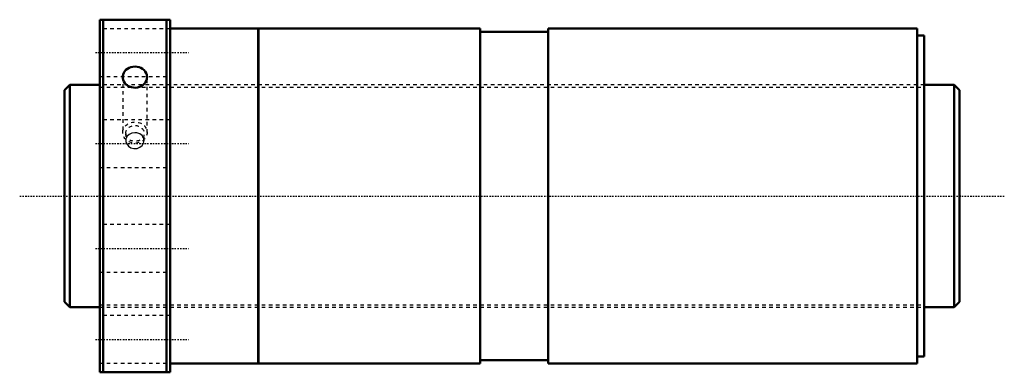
# Model space of a CAD drawing. Header units: millimetres. Extents: x -23 to 257, y -50 to 50.
import ezdxf

# ---------------------------------------------------------------- set-up
doc = ezdxf.new("R2010")
doc.units = ezdxf.units.MM
doc.linetypes.add('Center', pattern=[1.5, 0.45, -0.5, 0.05, -0.5])
doc.linetypes.add('Dashed', pattern=[2, 1, -1])
for name, color, linetype, lineweight in [('2d ConnectionPoints', 7, 'Continuous', 50), ('AM_0', 7, 'Continuous', 50), ('AM_5', 3, 'Continuous', 25), ('AM_7', 7, 'Center', 25), ('AM_9', 6, 'Dashed', 25)]:
    doc.layers.add(name, color=color, linetype=linetype, lineweight=lineweight)

# ---------------------------------------------------------------- blocks, each defined once
blk = doc.blocks.new('1_SDAN6325VX_4_nut_0_in_SDAN6325VX_4G0_254LC0_0G000__4')
at = {"layer": 'AM_0'}
for p, q in [((0, 50), (0, -50)), ((0, 50), (20, 50)), ((1, 50), (1, -50)), ((19, 50), (19, -50)), ((20, 50), (20, -50)), ((45, 47.5), (20, 47.5)), ((45, 47.5), (45, -47.5)), ((45.03, 47.5), (45.03, -47.5)), ((108, 47.5), (45.03, 47.5)), ((108, 47.5), (108, -47.5)), ((127.3, 47.5), (127.3, -47.5)), ((232, 47.5), (127.3, 47.5)), ((232, 47.5), (232, -47.5)), ((45.03, 46.5), (45, 46.5)), ((127.3, 46.55), (108, 46.55)), ((234, 45.5), (232, 45.5)), ((234, 45.5), (234, -45.5)), ((45, -46.5), (45.03, -46.5)), ((108, -46.55), (127.3, -46.55)), ((232, -45.5), (234, -45.5)), ((20, -50), (0, -50)), ((20, -47.5), (45, -47.5)), ((45.03, -47.5), (108, -47.5)), ((127.3, -47.5), (232, -47.5))]:
    blk.add_line(p, q, dxfattribs=at)
for points in [[(6.54, 33.75), (6.55, 33.94), (6.63, 34.43), (6.81, 34.91), (7.08, 35.35), (7.44, 35.74), (7.86, 36.08), (8.35, 36.35), (8.88, 36.55), (9.45, 36.66), (10.03, 36.7), (10.61, 36.66), (11.17, 36.53), (11.7, 36.32), (12.18, 36.05), (12.6, 35.7), (12.95, 35.31), (13.21, 34.86), (13.38, 34.38), (13.46, 33.75)], [(13.46, 33.75), (13.41, 33.25), (13.26, 32.75), (13.03, 32.29), (12.7, 31.86), (12.3, 31.49), (11.84, 31.18), (11.32, 30.94), (10.76, 30.79), (10.18, 30.72), (9.6, 30.73), (9.03, 30.83), (8.49, 31.02), (7.99, 31.28), (7.54, 31.62), (7.17, 32.01), (6.88, 32.46), (6.67, 32.93), (6.56, 33.43), (6.54, 33.75)]]:
    blk.add_lwpolyline(points, dxfattribs=at)
at = {"layer": 'AM_7'}
for p, q in [((-1.2, 40.66), (25.2, 40.66)), ((-1.2, 14.88), (25.2, 14.88)), ((-1.2, -14.88), (25.2, -14.88)), ((-1.2, -40.66), (25.2, -40.66))]:
    blk.add_line(p, q, dxfattribs=at)
at = {"layer": 'AM_9'}
for p, q in [((20, 47.41), (0, 47.41)), ((0, 33.91), (20, 33.91)), ((6.54, 33.75), (6.54, 18)), ((13.46, 18), (13.46, 33.75)), ((234, 31.5), (0, 31.5)), ((20, 21.63), (0, 21.63)), ((7.4, 17.75), (7.4, 15.75)), ((12.6, 15.75), (12.6, 17.75)), ((0, 8.13), (20, 8.13)), ((20, -8.13), (0, -8.13)), ((0, -21.63), (20, -21.63)), ((0, -31.5), (234, -31.5)), ((20, -33.91), (0, -33.91)), ((0, -47.41), (20, -47.41))]:
    blk.add_line(p, q, dxfattribs=at)
for points in [[(10, 17.95), (9.14, 17.83), (8.38, 17.48), (7.8, 16.93), (7.67, 16.74)], [(12.32, 16.75), (12.02, 17.14), (11.37, 17.62), (10.56, 17.9), (10, 17.95)], [(7.67, 16.74), (7.46, 16.24), (7.4, 15.75)], [(7.4, 15.75), (7.42, 15.49), (7.66, 14.76), (8.16, 14.13), (8.88, 13.68), (9.72, 13.46), (10.59, 13.51), (11.39, 13.81), (12.04, 14.33), (12.46, 15.01), (12.6, 15.75)], [(12.6, 15.75), (12.6, 15.76), (12.45, 16.5), (12.32, 16.75)]]:
    blk.add_lwpolyline(points, dxfattribs=at)
for centre, major_axis in [((10, 18), (-3.46, 0)), ((10, 17.75), (-2.6, 0))]:
    blk.add_ellipse(centre, major_axis=major_axis, ratio=0.866025, dxfattribs=at)
blk = doc.blocks.new('2_0SDAN6325VX_40Shaft_0_in_SDAN6325VX_4G0_254LC0_0G000__4')
at = {"layer": 'AM_0'}
for p, q in [((-8.5, 31.5), (-10, 30)), ((0, 31.5), (-8.5, 31.5)), ((-8.5, 31.5), (-8.5, -31.5)), ((242.5, 31.5), (234, 31.5)), ((242.5, 31.5), (242.5, -31.5)), ((244, 30), (242.5, 31.5)), ((-10, 30), (-10, -30)), ((244, 30), (244, -30)), ((-10, -30), (-8.5, -31.5)), ((242.5, -31.5), (244, -30)), ((-8.5, -31.5), (0, -31.5)), ((234, -31.5), (242.5, -31.5))]:
    blk.add_line(p, q, dxfattribs=at)
at = {"layer": 'AM_5', "linetype": 'Dashed'}
for p, q in [((0, 30.8865), (234, 30.8865)), ((0, -30.8865), (234, -30.8865))]:
    blk.add_line(p, q, dxfattribs=at)
at = {"layer": 'AM_7'}
blk.add_line((-22.7, 0), (256.7, 0), dxfattribs=at)
at = {"layer": 'AM_9'}
for p, q in [((234, 31.5), (0, 31.5)), ((0, -31.5), (234, -31.5))]:
    blk.add_line(p, q, dxfattribs=at)

msp = doc.modelspace()

# ---------------------------------------------------------------- linework, layer by layer
at = {"layer": '2d ConnectionPoints'}
for p in [(-10, 0), (0, 0), (244, 0)]:
    msp.add_point(p, dxfattribs=at)

# ---------------------------------------------------------------- block references
for name in ['1_SDAN6325VX_4_nut_0_in_SDAN6325VX_4G0_254LC0_0G000__4', '2_0SDAN6325VX_40Shaft_0_in_SDAN6325VX_4G0_254LC0_0G000__4']:
    msp.add_blockref(name, (0, 0))

doc.saveas('drawing.dxf')
